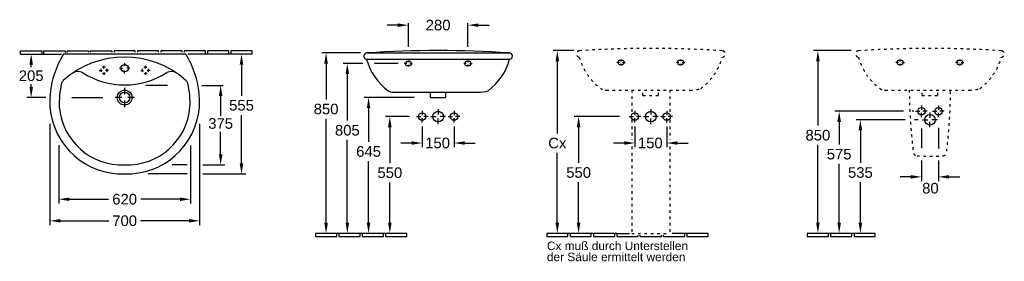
# Model space of a CAD drawing. Extents: x 314 to 4949, y 465 to 1604.
import ezdxf

# ---------------------------------------------------------------- set-up
doc = ezdxf.new("R2010")
doc.units = 0
doc.linetypes.add('ACAD_ISO03W100', pattern=[30, 12, -18])
for name, color, linetype in [('DRAUF', 6, 'CONTINUOUS'), ('DRAUF_Abfluss', 7, 'CONTINUOUS'), ('DRAUF_Bemassung', 7, 'CONTINUOUS'), ('DRAUF_Fliesen', 2, 'CONTINUOUS'), ('DRAUF_Hahnloch', 7, 'CONTINUOUS'), ('FRONT', 6, 'CONTINUOUS'), ('FRONT_Abfluss', 7, 'CONTINUOUS'), ('FRONT_Befestigung', 7, 'CONTINUOUS'), ('FRONT_Bemassung', 7, 'CONTINUOUS'), ('FRONT_Fliesen', 2, 'CONTINUOUS'), ('INST1', 4, 'CONTINUOUS'), ('INST1_Abfluss', 7, 'CONTINUOUS'), ('INST1_Befestigung', 7, 'CONTINUOUS'), ('INST1_Bemassung', 7, 'CONTINUOUS'), ('INST1_Fliesen', 2, 'CONTINUOUS'), ('INST1_Text_Deu', 7, 'CONTINUOUS'), ('INST2', 4, 'CONTINUOUS'), ('INST2_Abfluss', 7, 'CONTINUOUS'), ('INST2_Befestigung', 7, 'CONTINUOUS'), ('INST2_Bemassung', 7, 'CONTINUOUS'), ('INST2_Fliesen', 2, 'CONTINUOUS')]:
    doc.layers.add(name, color=color, linetype=linetype)
doc.styles.get("Standard").update_dxf_attribs({"font": 'ARIAL.TTF'})

msp = doc.modelspace()

# ---------------------------------------------------------------- linework, layer by layer
at = {"layer": 'DRAUF'}
msp.add_lwpolyline([(520.7, 1442.1, 0.060911), (476.7, 1346.3, 0.090628), (456.8, 1191.5, 0.397962), (808.5, 877.2, 0.397962), (1160.3, 1191.5, 0.090628), (1140.4, 1346.3, 0.060911), (1096.4, 1442.1)], format="xyb", close=True, dxfattribs=at)
at = {"layer": 'DRAUF', "color": 1, "linetype": 'Continuous'}
msp.add_circle((808.5, 1237.1), 35, dxfattribs=at)
at = {"layer": 'DRAUF', "color": 5, "linetype": 'Continuous'}
for centre, radius, start, end in [((808.5, 993.6), 434, 48.3101, 131.6899), ((894.1, 1211.1), 393.5, 166.3298, 182.7174), ((537.6, 1297.9), 26.5, 131.6899, 166.3298), ((1079.5, 1297.9), 26.5, 13.6702, 48.3101), ((722.9, 1211.1), 393.5, 357.2826, 13.6702)]:
    msp.add_arc(centre, radius, start, end, dxfattribs=at)
at = {"layer": 'DRAUF', "color": 4}
for centre, radius, start, end in [((588.9, 1316.8), 43.1, 61.1582, 125.1792), ((808.5, 1666.4), 369.8, 237.4704, 302.5296), ((1028.2, 1316.8), 43.1, 54.8208, 118.8418)]:
    msp.add_arc(centre, radius, start, end, dxfattribs=at)
at = {"layer": 'DRAUF', "color": 5}
for centre, start, end in [((798.5, 1217.6), 184.8228, 271.9329), ((818.6, 1217.6), 268.0671, 355.1772)]:
    msp.add_arc(centre, 298.5, start, end, dxfattribs=at)
at = {"layer": 'DRAUF_Abfluss', "color": 1, "linetype": 'Continuous'}
for p, q in [((808.5, 1282.6), (808.5, 1250.9)), ((794.7, 1237.1), (763.1, 1237.1)), ((808.5, 1223.3), (808.5, 1191.6)), ((854.7, 1237.1), (823.1, 1237.1))]:
    msp.add_line(p, q, dxfattribs=at)
at = {"layer": 'DRAUF_Abfluss', "color": 4, "linetype": 'Continuous'}
msp.add_circle((808.5, 1237.1), 25, dxfattribs=at)
at = {"layer": 'DRAUF_Bemassung'}
for p, q in [((368.5, 1379.6), (368.5, 1392.1)), ((1358.5, 1392.1), (1358.5, 1245.6)), ((368.5, 1287.1), (368.5, 1299.6)), ((1009.9, 1294.3), (908.2, 1294.3)), ((1171.8, 1294.3), (1272.4, 1294.3)), ((438.1, 1237.1), (348.5, 1237.1)), ((560.5, 1237.1), (706.5, 1237.1)), ((1260.3, 1244.3), (1260.3, 1151.5)), ((456.2, 1113.7), (456.2, 636.4)), ((1160.9, 1113.7), (1160.9, 636.4)), ((1358.5, 927.2), (1358.5, 1154.6)), ((1260.3, 969.3), (1260.3, 1075.3)), ((498.5, 1013.3), (498.5, 737.9)), ((1118.5, 1010.7), (1118.5, 737.9)), ((1103.5, 919.3), (1032.6, 919.3)), ((1175.9, 919.3), (1280.3, 919.3)), ((1103.5, 877.2), (919.1, 877.2)), ((1175.9, 877.2), (1378.5, 877.2)), ((548.5, 757.9), (732.1, 757.9)), ((1068.5, 757.9), (885, 757.9)), ((506.2, 656.4), (733.4, 656.4)), ((1110.9, 656.4), (883.7, 656.4))]:
    msp.add_line(p, q, dxfattribs=at)
for points in [[(360.2, 1392.1), (376.9, 1392.1), (368.5, 1442.1)], [(1350.2, 1392.1), (1366.9, 1392.1), (1358.5, 1442.1)], [(360.2, 1287.1), (376.9, 1287.1), (368.5, 1237.1)], [(1252, 1244.3), (1268.7, 1244.3), (1260.3, 1294.3)], [(1252, 969.3), (1268.7, 969.3), (1260.3, 919.3)], [(1350.2, 927.2), (1366.9, 927.2), (1358.5, 877.2)], [(548.5, 766.2), (548.5, 749.6), (498.5, 757.9)], [(1068.5, 766.2), (1068.5, 749.6), (1118.5, 757.9)], [(506.2, 664.7), (506.2, 648), (456.2, 656.4)], [(1110.9, 664.7), (1110.9, 648), (1160.9, 656.4)]]:
    msp.add_solid(points, dxfattribs=at)
at = {"layer": 'DRAUF_Fliesen'}
for p, q in [((318.5, 1442.1), (418.5, 1442.1)), ((418.5, 1442.1), (428.5, 1442.1)), ((428.5, 1442.1), (511.8, 1442.1)), ((1188.5, 1442.1), (1105.6, 1442.1)), ((1198.5, 1442.1), (1188.5, 1442.1)), ((1298.5, 1442.1), (1198.5, 1442.1)), ((1308.5, 1442.1), (1298.5, 1442.1)), ((1408.5, 1442.1), (1308.5, 1442.1))]:
    msp.add_line(p, q, dxfattribs=at)
for points in [[(318.5, 1442.1), (318.5, 1457.1), (418.5, 1457.1), (418.5, 1442.1)], [(428.5, 1442.1), (428.5, 1457.1), (528.5, 1457.1), (528.5, 1449.4)], [(538.5, 1449.6), (538.5, 1457.1), (638.5, 1457.1), (638.5, 1450.2)], [(648.5, 1450.2), (648.5, 1457.1), (748.5, 1457.1), (748.5, 1450.2)], [(858.5, 1450.2), (858.5, 1457.1), (758.5, 1457.1), (758.5, 1450.2)], [(968.5, 1450.2), (968.5, 1457.1), (868.5, 1457.1), (868.5, 1450.2)], [(1078.5, 1450.2), (1078.5, 1457.1), (978.5, 1457.1), (978.5, 1450.2)], [(1188.5, 1442.1), (1188.5, 1457.1), (1088.5, 1457.1), (1088.5, 1450.3)], [(1298.5, 1442.1), (1298.5, 1457.1), (1198.5, 1457.1), (1198.5, 1442.1)], [(1408.5, 1442.1), (1408.5, 1457.1), (1308.5, 1457.1), (1308.5, 1442.1)]]:
    msp.add_lwpolyline(points, dxfattribs=at)
at = {"layer": 'DRAUF_Hahnloch', "color": 1, "linetype": 'Continuous'}
for p, q in [((808.5, 1399.5), (808.5, 1385.8)), ((689.1, 1365.2), (702.9, 1365.2)), ((711, 1373.3), (711, 1387)), ((711, 1357), (711, 1343.3)), ((732.9, 1365.2), (719.1, 1365.2)), ((784.2, 1375.2), (797.9, 1375.2)), ((808.5, 1350.8), (808.5, 1364.5)), ((832.9, 1375.2), (819.2, 1375.2)), ((884.2, 1365.2), (897.9, 1365.2)), ((906.1, 1373.3), (906.1, 1387)), ((906.1, 1357), (906.1, 1343.3)), ((927.9, 1365.2), (914.2, 1365.2))]:
    msp.add_line(p, q, dxfattribs=at)
at = {"layer": 'DRAUF_Hahnloch', "color": 2, "linetype": 'Continuous'}
msp.add_circle((808.5, 1375.2), 17.5, dxfattribs=at)
at = {"layer": 'DRAUF_Hahnloch', "color": 7, "linetype": 'Continuous'}
for centre, start, end in [((711, 1365.2), 148.745, 211.255), ((711, 1365.2), 58.745, 121.255), ((711, 1365.2), 238.745, 301.255), ((711, 1365.2), 328.745, 31.255), ((906.1, 1365.2), 148.745, 211.255), ((906.1, 1365.2), 58.745, 121.255), ((906.1, 1365.2), 238.745, 301.255), ((906.1, 1365.2), 328.745, 31.255)]:
    msp.add_arc(centre, 15, start, end, dxfattribs=at)
at = {"layer": 'FRONT'}
for p, q in [((1948.3, 1447.3), (2619.5, 1447.3)), ((1947.2, 1417.3), (2620.5, 1417.3)), ((2073.6, 1262.3), (2469.2, 1262.3))]:
    msp.add_line(p, q, dxfattribs=at)
at = {"layer": 'FRONT', "color": 4}
msp.add_lwpolyline([(2247.1, 1262.3), (2247.1, 1237.3), (2320.7, 1237.3), (2320.7, 1262.3)], dxfattribs=at)
at = {"layer": 'FRONT'}
for centre, radius, start, end in [((1948.9, 1432.3), 15.1, 92.3467, 263.6586), ((2618.9, 1432.3), 15.1, 276.3414, 87.6533), ((2216.1, 1492.3), 279.1, 195.5762, 233.0719), ((2351.7, 1492.3), 279.1, 306.9281, 344.4238), ((2073.6, 1312.3), 50, 239.7212, 270), ((2469.5, 1448.2), 185.8, 269.8995, 285.5726)]:
    msp.add_arc(centre, radius, start, end, dxfattribs=at)
at = {"layer": 'FRONT', "color": 3}
msp.add_arc((2283.9, -3624.3), 5082.7, 86.2141, 93.7859, dxfattribs=at)
at = {"layer": 'FRONT_Abfluss', "color": 1, "linetype": 'Continuous'}
for p, q in [((2208.9, 1174.8), (2208.9, 1154.5)), ((2283.9, 1182.3), (2283.9, 1156.9)), ((2358.9, 1174.8), (2358.9, 1154.5)), ((2181.4, 1147.3), (2201.8, 1147.4)), ((2208.9, 1119.8), (2208.9, 1140.2)), ((2236.4, 1147.3), (2216, 1147.3)), ((2248.9, 1147.3), (2274.3, 1147.3)), ((2283.9, 1112.3), (2283.9, 1137.8)), ((2318.9, 1147.3), (2293.4, 1147.3)), ((2331.4, 1147.3), (2351.8, 1147.3)), ((2358.9, 1119.8), (2358.9, 1140.2)), ((2386.4, 1147.3), (2366, 1147.4))]:
    msp.add_line(p, q, dxfattribs=at)
at = {"layer": 'FRONT_Abfluss', "color": 2, "linetype": 'Continuous'}
for centre in [(2208.9, 1147.3), (2358.9, 1147.3)]:
    msp.add_circle(centre, 17.5, dxfattribs=at)
at = {"layer": 'FRONT_Abfluss', "color": 4, "linetype": 'Continuous'}
msp.add_circle((2283.9, 1147.3), 25, dxfattribs=at)
at = {"layer": 'FRONT_Befestigung', "color": 1, "linetype": 'Continuous'}
for p, q in [((2136.5, 1397.3), (2124.2, 1397.3)), ((2143.9, 1411.7), (2143.9, 1403.7)), ((2143.9, 1383), (2143.9, 1390.9)), ((2151.3, 1397.3), (2163.6, 1397.3)), ((2416.5, 1397.3), (2404.2, 1397.3)), ((2423.9, 1411.7), (2423.9, 1403.7)), ((2423.9, 1383), (2423.9, 1390.9)), ((2431.3, 1397.3), (2443.6, 1397.3))]:
    msp.add_line(p, q, dxfattribs=at)
at = {"layer": 'FRONT_Befestigung', "color": 7, "linetype": 'Continuous'}
for p, q in [((2138.9, 1407.3), (2148.9, 1407.3)), ((2428.9, 1407.3), (2418.9, 1407.3)), ((2138.9, 1387.3), (2148.9, 1387.3)), ((2428.9, 1387.3), (2418.9, 1387.3))]:
    msp.add_line(p, q, dxfattribs=at)
for centre, start, end in [((2138.9, 1397.3), 90, 270), ((2148.9, 1397.3), 270, 90), ((2418.9, 1397.3), 90, 270), ((2428.9, 1397.3), 270, 90)]:
    msp.add_arc(centre, 10, start, end, dxfattribs=at)
at = {"layer": 'FRONT_Bemassung'}
for p, q in [((2093.9, 1578), (2043.9, 1578)), ((2143.9, 1475.8), (2143.9, 1588)), ((2423.9, 1475.8), (2423.9, 1588)), ((2473.9, 1578), (2523.9, 1578)), ((1917.9, 1447.3), (1736.6, 1447.3)), ((1756.6, 1397.3), (1756.6, 1228.2)), ((1929.6, 1397.3), (1836.6, 1397.3)), ((2096.5, 1397.3), (1985.1, 1397.3)), ((1856.6, 1347.3), (1856.6, 1128.2)), ((2170.9, 1237.3), (1936.6, 1237.3)), ((1956.6, 1187.3), (1956.6, 1028.2)), ((1756.6, 647.3), (1756.6, 1137.2)), ((2149.3, 1147.3), (2036.6, 1147.3)), ((2056.6, 1097.3), (2056.6, 928.2)), ((2208.9, 1100.3), (2208.9, 1002.8)), ((2358.9, 1100), (2358.9, 1002.8)), ((1856.6, 647.3), (1856.6, 1037.2)), ((2158.9, 1022.8), (2108.9, 1022.8)), ((2408.9, 1022.8), (2458.9, 1022.8)), ((1956.6, 647.3), (1956.6, 937.2)), ((2056.6, 647.3), (2056.6, 837.2))]:
    msp.add_line(p, q, dxfattribs=at)
for points in [[(2093.9, 1586.3), (2093.9, 1569.6), (2143.9, 1578)], [(2473.9, 1586.3), (2473.9, 1569.6), (2423.9, 1578)], [(1748.2, 1397.3), (1764.9, 1397.3), (1756.6, 1447.3)], [(1848.2, 1347.3), (1864.9, 1347.3), (1856.6, 1397.3)], [(1948.2, 1187.3), (1964.9, 1187.3), (1956.6, 1237.3)], [(2048.2, 1097.3), (2064.9, 1097.3), (2056.6, 1147.3)], [(2158.9, 1031.1), (2158.9, 1014.4), (2208.9, 1022.8)], [(2408.9, 1031.1), (2408.9, 1014.4), (2358.9, 1022.8)], [(1748.2, 647.3), (1764.9, 647.3), (1756.6, 597.3)], [(1848.2, 647.3), (1864.9, 647.3), (1856.6, 597.3)], [(1948.2, 647.3), (1964.9, 647.3), (1956.6, 597.3)], [(2048.2, 647.3), (2064.9, 647.3), (2056.6, 597.3)]]:
    msp.add_solid(points, dxfattribs=at)
at = {"layer": 'FRONT_Fliesen'}
for p, q in [((1806.6, 597.3), (1706.6, 597.3)), ((1706.6, 597.3), (1706.6, 582.3)), ((1706.6, 582.3), (1806.6, 582.3)), ((1816.6, 597.3), (1806.6, 597.3)), ((1806.6, 582.3), (1806.6, 597.3)), ((1916.6, 597.3), (1816.6, 597.3)), ((1816.6, 597.3), (1816.6, 582.3)), ((1816.6, 582.3), (1916.6, 582.3)), ((1926.6, 597.3), (1916.6, 597.3)), ((1916.6, 582.3), (1916.6, 597.3)), ((2026.6, 597.3), (1926.6, 597.3)), ((1926.6, 597.3), (1926.6, 582.3)), ((1926.6, 582.3), (2026.6, 582.3)), ((2026.6, 582.3), (2026.6, 597.3)), ((2036.6, 597.3), (2026.6, 597.3)), ((2136.6, 597.3), (2036.6, 597.3)), ((2036.6, 597.3), (2036.6, 582.3)), ((2036.6, 582.3), (2136.6, 582.3)), ((2136.6, 582.3), (2136.6, 597.3))]:
    msp.add_line(p, q, dxfattribs=at)
at = {"layer": 'INST1', "color": 4, "linetype": 'ACAD_ISO03W100'}
for p, q in [((3195, 1272.3), (3195, 1163.9)), ((3248.2, 1247.3), (3248.2, 1272.3)), ((3321.9, 1247.3), (3321.9, 1272.3)), ((3375, 1272.3), (3375, 1163.9)), ((3248.2, 1247.3), (3321.9, 1247.3)), ((3195, 1130.8), (3195, 1039.3)), ((3375, 1130.8), (3375, 1039.3)), ((3195, 1006.2), (3195, 597.3)), ((3375, 1006.2), (3375, 597.3)), ((3195, 597.3), (3375, 597.3))]:
    msp.add_line(p, q, dxfattribs=at)
msp.add_lwpolyline([(3070.8, 1272.5, 0.020039), (3074.8, 1272.3), (3470.3, 1272.3, 0.068494), (3520.5, 1279.2, 0.165081), (3621.7, 1427.3, 0.926918), (3620.6, 1457.3, 0.03305), (2949.4, 1457.3, 0.926918), (2948.4, 1427.3, 0.165081), (3049.6, 1279.2, 0.046818), (3058, 1275.2, 0.046818)], format="xyb", dxfattribs=at)
at = {"layer": 'INST1_Abfluss', "color": 1, "linetype": 'Continuous'}
for p, q in [((3210, 1174.8), (3210.1, 1154.4)), ((3285, 1182.3), (3285, 1156.9)), ((3360, 1174.8), (3360, 1154.4)), ((3182.5, 1147.3), (3202.9, 1147.4)), ((3210, 1119.8), (3210, 1140.2)), ((3237.5, 1147.3), (3217.2, 1147.3)), ((3250, 1147.3), (3275.5, 1147.3)), ((3285, 1112.3), (3285, 1137.8)), ((3320, 1147.3), (3294.6, 1147.3)), ((3332.5, 1147.3), (3352.9, 1147.3)), ((3360, 1119.8), (3360.1, 1140.2)), ((3387.5, 1147.3), (3367.2, 1147.4))]:
    msp.add_line(p, q, dxfattribs=at)
at = {"layer": 'INST1_Abfluss', "color": 2, "linetype": 'Continuous'}
for centre in [(3210, 1147.3), (3360, 1147.3)]:
    msp.add_circle(centre, 17.5, dxfattribs=at)
at = {"layer": 'INST1_Abfluss', "color": 4, "linetype": 'Continuous'}
msp.add_circle((3285, 1147.3), 25, dxfattribs=at)
at = {"layer": 'INST1_Befestigung', "color": 1, "linetype": 'Continuous'}
for p, q in [((3137.6, 1402.3), (3125.3, 1402.3)), ((3145, 1416.7), (3145, 1408.7)), ((3145, 1388), (3145, 1395.9)), ((3152.5, 1402.3), (3164.8, 1402.3)), ((3417.6, 1402.3), (3405.3, 1402.3)), ((3425, 1416.7), (3425, 1408.7)), ((3425, 1388), (3425, 1395.9)), ((3432.5, 1402.3), (3444.8, 1402.3))]:
    msp.add_line(p, q, dxfattribs=at)
at = {"layer": 'INST1_Befestigung', "color": 7, "linetype": 'Continuous'}
for p, q in [((3140, 1412.3), (3150, 1412.3)), ((3140, 1392.3), (3150, 1392.3)), ((3430, 1412.3), (3420, 1412.3)), ((3430, 1392.3), (3420, 1392.3))]:
    msp.add_line(p, q, dxfattribs=at)
for centre, start, end in [((3140, 1402.3), 90, 270), ((3150, 1402.3), 270, 90), ((3420, 1402.3), 90, 270), ((3430, 1402.3), 270, 90)]:
    msp.add_arc(centre, 10, start, end, dxfattribs=at)
at = {"layer": 'INST1_Bemassung'}
for p, q in [((2922.6, 1458.1), (2825, 1458.1)), ((2845, 1408.1), (2845, 1068.2)), ((3137.1, 1147.3), (2925, 1147.3)), ((2945, 1097.3), (2945, 929)), ((2845, 647.3), (2845, 976.5)), ((2945, 647.3), (2945, 838))]:
    msp.add_line(p, q, dxfattribs=at)
at = {"layer": 'INST1_Bemassung', "linetype": 'ByBlock'}
for p, q in [((3210, 1100.3), (3210, 1002.8)), ((3360.1, 1100), (3360.1, 1002.8)), ((3160, 1022.8), (3110, 1022.8)), ((3410.1, 1022.8), (3460.1, 1022.8))]:
    msp.add_line(p, q, dxfattribs=at)
at = {"layer": 'INST1_Bemassung'}
for points in [[(2836.7, 1408.1), (2853.4, 1408.1), (2845, 1458.1)], [(2936.7, 1097.3), (2953.4, 1097.3), (2945, 1147.3)], [(2836.7, 647.3), (2853.4, 647.3), (2845, 597.3)], [(2936.7, 647.3), (2953.4, 647.3), (2945, 597.3)]]:
    msp.add_solid(points, dxfattribs=at)
at = {"layer": 'INST1_Bemassung', "linetype": 'ByBlock'}
for points in [[(3160, 1031.1), (3160, 1014.4), (3210, 1022.8)], [(3410.1, 1031.1), (3410.1, 1014.4), (3360.1, 1022.8)]]:
    msp.add_solid(points, dxfattribs=at)
at = {"layer": 'INST1_Fliesen'}
for p, q in [((2895, 597.3), (2795, 597.3)), ((2795, 597.3), (2795, 582.3)), ((2795, 582.3), (2895, 582.3)), ((2895, 582.3), (2895, 597.3)), ((2905, 597.3), (2895, 597.3)), ((3005, 597.3), (2905, 597.3)), ((2905, 597.3), (2905, 582.3)), ((2905, 582.3), (3005, 582.3)), ((3005, 582.3), (3005, 597.3)), ((3015, 597.3), (3005, 597.3)), ((3115, 597.3), (3015, 597.3)), ((3015, 597.3), (3015, 582.3)), ((3015, 582.3), (3115, 582.3)), ((3115, 582.3), (3115, 597.3)), ((3125, 597.3), (3115, 597.3)), ((3125, 597.3), (3125, 582.3)), ((3125, 597.3), (3184.7, 597.3)), ((3125, 582.3), (3225, 582.3)), ((3225, 582.3), (3225, 589.2)), ((3235, 582.3), (3235, 589.2)), ((3235, 582.3), (3335, 582.3)), ((3335, 582.3), (3335, 589.2)), ((3345, 582.3), (3345, 589.2)), ((3345, 582.3), (3445, 582.3)), ((3445, 597.3), (3385.4, 597.3)), ((3445, 582.3), (3445, 597.3)), ((3455, 597.3), (3445, 597.3)), ((3555, 597.3), (3455, 597.3)), ((3455, 597.3), (3455, 582.3)), ((3455, 582.3), (3555, 582.3)), ((3555, 582.3), (3555, 597.3))]:
    msp.add_line(p, q, dxfattribs=at)
at = {"layer": 'INST2', "color": 4, "linetype": 'ACAD_ISO03W100'}
for p, q in [((4561.9, 1247.3), (4561.9, 1272.3)), ((4635.6, 1247.3), (4635.6, 1272.3)), ((4561.9, 1247.3), (4635.6, 1247.3))]:
    msp.add_line(p, q, dxfattribs=at)
msp.add_lwpolyline([(4384.5, 1272.5, 0.020039), (4388.5, 1272.3), (4784, 1272.3, 0.068494), (4834.2, 1279.2, 0.165081), (4935.4, 1427.3, 0.926918), (4934.4, 1457.3, 0.03305), (4263.2, 1457.3, 0.926918), (4262.1, 1427.3, 0.165081), (4363.3, 1279.2, 0.046818), (4371.8, 1275.2, 0.046818)], format="xyb", dxfattribs=at)
for centre, radius, start, end in [((7332.2, 1308.8), 2831.2, 180.7373, 186.5723), ((1865.3, 1308.8), 2831.2, 353.4277, 359.2627), ((4539.3, 982), 19.4, 208.1528, 266.621), ((4598.8, 1750.7), 790.4, 265.6038, 274.3962), ((4658.2, 982), 19.4, 273.379, 331.8472)]:
    msp.add_arc(centre, radius, start, end, dxfattribs=at)
at = {"layer": 'INST2_Abfluss', "color": 1, "linetype": 'Continuous'}
for p, q in [((4531.3, 1172.3), (4551.6, 1172.4)), ((4558.8, 1144.8), (4558.7, 1165.2)), ((4558.8, 1199.8), (4558.8, 1179.5)), ((4586.3, 1172.3), (4565.9, 1172.3)), ((4598.8, 1167.3), (4598.8, 1141.9)), ((4611.3, 1172.3), (4631.6, 1172.3)), ((4638.8, 1199.8), (4638.7, 1179.5)), ((4638.8, 1144.8), (4638.8, 1165.2)), ((4666.3, 1172.3), (4645.9, 1172.4)), ((4563.8, 1132.3), (4589.2, 1132.3)), ((4598.8, 1097.3), (4598.8, 1122.8)), ((4633.8, 1132.3), (4608.3, 1132.3))]:
    msp.add_line(p, q, dxfattribs=at)
at = {"layer": 'INST2_Abfluss', "color": 2, "linetype": 'Continuous'}
for centre in [(4558.8, 1172.3), (4638.8, 1172.3)]:
    msp.add_circle(centre, 17.5, dxfattribs=at)
at = {"layer": 'INST2_Abfluss', "color": 4, "linetype": 'Continuous'}
msp.add_circle((4598.8, 1132.3), 25, dxfattribs=at)
at = {"layer": 'INST2_Befestigung', "color": 1, "linetype": 'Continuous'}
for p, q in [((4451.3, 1402.3), (4439, 1402.3)), ((4451.3, 1402.3), (4439, 1402.3)), ((4458.8, 1416.7), (4458.8, 1408.7)), ((4458.8, 1416.7), (4458.8, 1408.7)), ((4458.8, 1388), (4458.8, 1395.9)), ((4458.8, 1388), (4458.8, 1395.9)), ((4466.2, 1402.3), (4478.5, 1402.3)), ((4466.2, 1402.3), (4478.5, 1402.3)), ((4731.3, 1402.3), (4719, 1402.3)), ((4731.3, 1402.3), (4719, 1402.3)), ((4738.8, 1416.7), (4738.8, 1408.7)), ((4738.8, 1416.7), (4738.8, 1408.7)), ((4738.8, 1388), (4738.8, 1395.9)), ((4738.8, 1388), (4738.8, 1395.9)), ((4746.2, 1402.3), (4758.5, 1402.3)), ((4746.2, 1402.3), (4758.5, 1402.3))]:
    msp.add_line(p, q, dxfattribs=at)
at = {"layer": 'INST2_Befestigung', "color": 7, "linetype": 'Continuous'}
for p, q in [((4453.8, 1412.3), (4463.8, 1412.3)), ((4453.8, 1412.3), (4463.8, 1412.3)), ((4453.8, 1392.3), (4463.8, 1392.3)), ((4453.8, 1392.3), (4463.8, 1392.3)), ((4743.8, 1412.3), (4733.8, 1412.3)), ((4743.8, 1412.3), (4733.8, 1412.3)), ((4743.8, 1392.3), (4733.8, 1392.3)), ((4743.8, 1392.3), (4733.8, 1392.3))]:
    msp.add_line(p, q, dxfattribs=at)
for centre, start, end in [((4453.8, 1402.3), 90, 270), ((4453.8, 1402.3), 90, 270), ((4463.8, 1402.3), 270, 90), ((4463.8, 1402.3), 270, 90), ((4733.8, 1402.3), 90, 270), ((4733.8, 1402.3), 90, 270), ((4743.8, 1402.3), 270, 90), ((4743.8, 1402.3), 270, 90)]:
    msp.add_arc(centre, 10, start, end, dxfattribs=at)
at = {"layer": 'INST2_Bemassung'}
for p, q in [((4227.9, 1457.9), (4051.4, 1457.9)), ((4071.4, 1407.9), (4071.4, 1105)), ((4474.9, 1172.1), (4151.4, 1172.1)), ((4523.6, 1172.3), (4515.2, 1172.3)), ((4171.4, 1122.1), (4171.4, 1015.6)), ((4481.9, 1132.3), (4251.4, 1132.3)), ((4543.8, 1132.3), (4525.6, 1132.3)), ((4271.4, 1082.3), (4271.4, 929)), ((4558.8, 1091.1), (4558.8, 997.8)), ((4638.8, 1094.3), (4638.8, 997.7)), ((4071.4, 647.3), (4071.4, 1013.9)), ((4558.7, 940.9), (4558.7, 843.4)), ((4638.8, 940.6), (4638.8, 843.4)), ((4171.4, 647.3), (4171.4, 924.5)), ((4271.4, 647.3), (4271.4, 838)), ((4508.7, 863.4), (4458.7, 863.4)), ((4688.8, 863.4), (4738.8, 863.4))]:
    msp.add_line(p, q, dxfattribs=at)
for points in [[(4063.1, 1407.9), (4079.8, 1407.9), (4071.4, 1457.9)], [(4163.1, 1122.1), (4179.8, 1122.1), (4171.4, 1172.1)], [(4263.1, 1082.3), (4279.8, 1082.3), (4271.4, 1132.3)], [(4508.7, 871.7), (4508.7, 855.1), (4558.7, 863.4)], [(4688.8, 871.7), (4688.8, 855.1), (4638.8, 863.4)], [(4063.1, 647.3), (4079.8, 647.3), (4071.4, 597.3)], [(4163.1, 647.3), (4179.8, 647.3), (4171.4, 597.3)], [(4263.1, 647.3), (4279.8, 647.3), (4271.4, 597.3)]]:
    msp.add_solid(points, dxfattribs=at)
at = {"layer": 'INST2_Fliesen'}
for p, q in [((4121.4, 597.3), (4021.4, 597.3)), ((4021.4, 597.3), (4021.4, 582.3)), ((4021.4, 582.3), (4121.4, 582.3)), ((4131.4, 597.3), (4121.4, 597.3)), ((4121.4, 582.3), (4121.4, 597.3)), ((4231.4, 597.3), (4131.4, 597.3)), ((4131.4, 597.3), (4131.4, 582.3)), ((4131.4, 582.3), (4231.4, 582.3)), ((4241.4, 597.3), (4231.4, 597.3)), ((4231.4, 582.3), (4231.4, 597.3)), ((4341.4, 597.3), (4241.4, 597.3)), ((4241.4, 597.3), (4241.4, 582.3)), ((4241.4, 582.3), (4341.4, 582.3)), ((4341.4, 582.3), (4341.4, 597.3))]:
    msp.add_line(p, q, dxfattribs=at)

# ---------------------------------------------------------------- texts
at = {"layer": 'DRAUF_Bemassung', "char_height": 50, "attachment_point": 5}
for s, insert in [('205', (368.5, 1339.6)), ('555', (1358.5, 1200.1)), ('375', (1260.3, 1114.5)), ('620', (808.5, 757.9)), ('700', (808.5, 656.4))]:
    msp.add_mtext(s, dxfattribs=dict(at, insert=insert))
at = {"layer": 'FRONT_Bemassung'}
msp.add_text('150', height=50, dxfattribs=at).set_placement((2223.2, 998.2))
at = {"layer": 'FRONT_Bemassung', "char_height": 50, "attachment_point": 5}
for s, insert in [('\\A1;280', (2283.9, 1578)), ('\\A1;850', (1756.6, 1182.7)), ('805', (1856.6, 1082.7)), ('645', (1956.6, 982.7)), ('\\A1;550', (2056.6, 882.7))]:
    msp.add_mtext(s, dxfattribs=dict(at, insert=insert))
at = {"layer": 'INST1_Bemassung'}
for s, p in [('150', (3224.3, 998.2)), ('550', (2887, 858.9))]:
    msp.add_text(s, height=50, dxfattribs=at).set_placement(p)
at = {"layer": 'INST1_Bemassung', "insert": (2845, 1022.3), "char_height": 50, "attachment_point": 5}
msp.add_mtext('\\A1;Cx', dxfattribs=at)
at = {"layer": 'INST1_Text_Deu', "char_height": 40, "width": 854, "attachment_point": 1, "line_spacing_factor": 0.8}
for s, insert in [('\\A1;Cx muß durch Unterstellen', (2795.9, 558.5)), ('\\A1;der Säule ermittelt werden', (2795.8, 506.2))]:
    msp.add_mtext(s, dxfattribs=dict(at, insert=insert))
at = {"layer": 'INST2_Bemassung'}
msp.add_text('80', height=50, dxfattribs=at).set_placement((4562.2, 785.1))
at = {"layer": 'INST2_Bemassung', "char_height": 50, "attachment_point": 5}
for s, insert in [('\\A1;850', (4071.4, 1059.4)), ('575', (4171.4, 970)), ('535', (4271.4, 883.5))]:
    msp.add_mtext(s, dxfattribs=dict(at, insert=insert))

doc.saveas('drawing.dxf')
